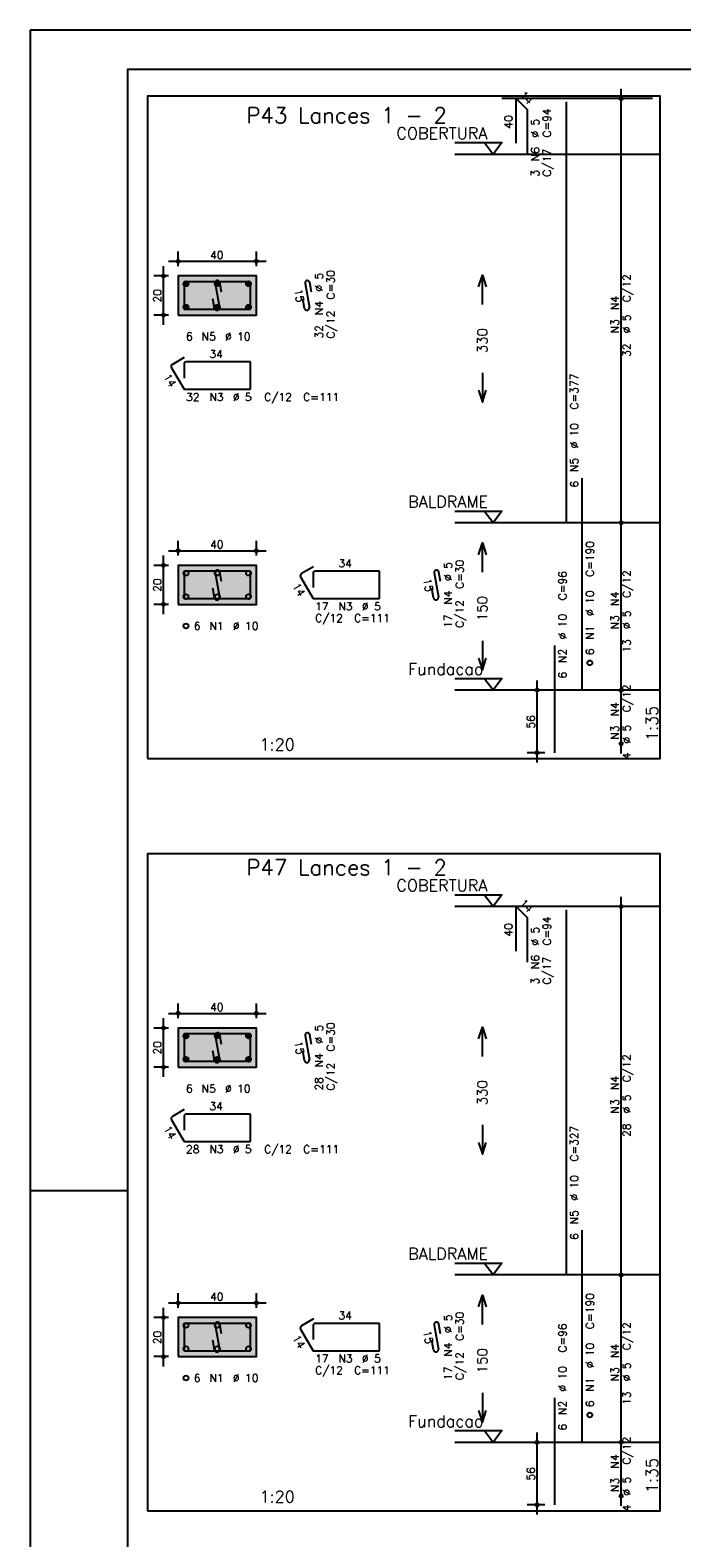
# Model space of a CAD drawing. Extents: x 0 to 84.1, y 0 to 59.4.
# Tile 2 of 7: x 0 to 16.7, y 20.8 to 59.4. Entities that reach past the tile are written whole.
import ezdxf

# ---------------------------------------------------------------- set-up
doc = ezdxf.new("R2010")
doc.units = 0
doc.header["$MEASUREMENT"] = 0
doc.linetypes.add('ESTILO_TQS_0002', pattern=[0.4, 0.1, -0.3])
for name, color, linetype in [('1', 1, 'CONTINUOUS'), ('2', 2, 'CONTINUOUS'), ('3', 3, 'CONTINUOUS'), ('4', 4, 'CONTINUOUS'), ('6', 6, 'CONTINUOUS'), ('7', 7, 'CONTINUOUS'), ('9', 9, 'CONTINUOUS')]:
    doc.layers.add(name, color=color, linetype=linetype)
doc.styles.get("Standard").update_dxf_attribs({"font": 'ROMANS.SHX'})

msp = doc.modelspace()

# ---------------------------------------------------------------- linework, layer by layer
at = {"layer": '1', "linetype": 'Continuous'}
for points in [[(3, 40.757), (16.115, 40.757), (16.115, 57.714143), (3, 57.714143), (3, 40.757)], [(15.915, 57.649857), (12.065, 57.649857)], [(15.915, 57.649857), (12.065, 57.649857)], [(10.865, 56.521286), (12.065, 56.521286), (11.84, 56.221286), (11.615, 56.521286)], [(16.115, 56.221286), (10.865, 56.221286)], [(10.865, 47.092714), (12.065, 47.092714), (11.84, 46.792714), (11.615, 47.092714)], [(16.115, 46.792714), (10.865, 46.792714)], [(10.865, 42.807), (12.065, 42.807), (11.84, 42.507), (11.615, 42.807)], [(16.115, 42.507), (10.865, 42.507)], [(3, 21.507), (16.115, 21.507), (16.115, 38.321286), (3, 38.321286), (3, 21.507)], [(10.865, 37.271286), (12.065, 37.271286), (11.84, 36.971286), (11.615, 37.271286)], [(16.115, 36.971286), (10.865, 36.971286)], [(10.865, 27.842714), (12.065, 27.842714), (11.84, 27.542714), (11.615, 27.842714)], [(16.115, 27.542714), (10.865, 27.542714)], [(10.865, 23.557), (12.065, 23.557), (11.84, 23.257), (11.615, 23.557)], [(16.115, 23.257), (10.865, 23.257)]]:
    msp.add_lwpolyline(points, dxfattribs=at)
at = {"layer": '1', "linetype": 'ESTILO_TQS_0002'}
for points in [[(3.785, 52.1095), (5.785, 52.1095), (5.785, 53.1095), (3.785, 53.1095), (3.785, 52.1095)], [(3.785, 44.702357), (5.785, 44.702357), (5.785, 45.702357), (3.785, 45.702357), (3.785, 44.702357)], [(3.785, 32.8595), (5.785, 32.8595), (5.785, 33.8595), (3.785, 33.8595), (3.785, 32.8595)], [(3.785, 25.452357), (5.785, 25.452357), (5.785, 26.452357), (3.785, 26.452357), (3.785, 25.452357)]]:
    msp.add_lwpolyline(points, dxfattribs=at)
at = {"layer": '2', "linetype": 'Continuous'}
for p, q in [((84.100006, 59.400002), (0, 59.400002)), ((0, 59.400002), (0, 0)), ((15.115, 46.542714), (15.115, 57.899857)), ((15.115, 57.649857), (15.115, 57.649857)), ((3.785, 53.3595), (3.785, 53.7345)), ((5.785, 53.3595), (5.785, 53.7345)), ((3.41, 51.8595), (3.41, 53.3595)), ((3.535, 53.4845), (6.035, 53.4845)), ((3.535, 53.1095), (3.16, 53.1095)), ((3.785, 53.1095), (3.785, 53.1095)), ((3.785, 53.1095), (3.785, 53.1095)), ((5.785, 53.1095), (5.785, 53.1095)), ((3.535, 52.1095), (3.16, 52.1095)), ((3.785, 52.1095), (3.785, 52.1095)), ((15.115, 42.257), (15.115, 47.042714)), ((15.115, 46.792714), (15.115, 46.792714)), ((15.115, 46.792714), (15.115, 46.792714)), ((3.785, 45.952357), (3.785, 46.327357)), ((5.785, 45.952357), (5.785, 46.327357)), ((3.41, 44.452357), (3.41, 45.952357)), ((3.535, 46.077357), (6.035, 46.077357)), ((3.535, 45.702357), (3.16, 45.702357)), ((3.785, 45.702357), (3.785, 45.702357)), ((3.785, 45.702357), (3.785, 45.702357)), ((5.785, 45.702357), (5.785, 45.702357)), ((3.535, 44.702357), (3.16, 44.702357)), ((3.785, 44.702357), (3.785, 44.702357)), ((13.165, 42.507), (12.715, 42.507)), ((12.965, 40.657), (12.965, 42.757)), ((13.415, 42.507), (13.415, 42.507)), ((15.115, 40.885571), (15.115, 42.757)), ((15.115, 42.507), (15.115, 42.507)), ((15.115, 42.507), (15.115, 42.507)), ((13.165, 40.907), (12.715, 40.907)), ((13.415, 40.907), (13.415, 40.907)), ((15.115, 41.135571), (15.115, 41.135571)), ((15.115, 27.292714), (15.115, 37.221286)), ((15.115, 36.971286), (15.115, 36.971286)), ((3.785, 34.1095), (3.785, 34.4845)), ((5.785, 34.1095), (5.785, 34.4845)), ((3.41, 32.6095), (3.41, 34.1095)), ((3.535, 34.2345), (6.035, 34.2345)), ((3.535, 33.8595), (3.16, 33.8595)), ((3.785, 33.8595), (3.785, 33.8595)), ((3.785, 33.8595), (3.785, 33.8595)), ((5.785, 33.8595), (5.785, 33.8595)), ((3.535, 32.8595), (3.16, 32.8595)), ((3.785, 32.8595), (3.785, 32.8595)), ((0, 29.700001), (0.5, 29.700001)), ((0.5, 29.700001), (1.5, 29.700001)), ((1.5, 29.700001), (2.5, 29.700001)), ((15.115, 23.007), (15.115, 27.792714)), ((15.115, 27.542714), (15.115, 27.542714)), ((15.115, 27.542714), (15.115, 27.542714)), ((3.785, 26.702357), (3.785, 27.077357)), ((5.785, 26.702357), (5.785, 27.077357)), ((3.41, 25.202357), (3.41, 26.702357)), ((3.535, 26.827357), (6.035, 26.827357)), ((3.535, 26.452357), (3.16, 26.452357)), ((3.785, 26.452357), (3.785, 26.452357)), ((3.785, 26.452357), (3.785, 26.452357)), ((5.785, 26.452357), (5.785, 26.452357)), ((3.535, 25.452357), (3.16, 25.452357)), ((3.785, 25.452357), (3.785, 25.452357)), ((13.165, 23.257), (12.715, 23.257)), ((12.965, 21.407), (12.965, 23.507)), ((13.415, 23.257), (13.415, 23.257)), ((15.115, 21.635571), (15.115, 23.507)), ((15.115, 23.257), (15.115, 23.257)), ((15.115, 23.257), (15.115, 23.257)), ((13.165, 21.657), (12.715, 21.657)), ((13.415, 21.657), (13.415, 21.657)), ((15.115, 21.885571), (15.115, 21.885571))]:
    msp.add_line(p, q, dxfattribs=at)
for points in [[(83.100006, 1), (2.5, 1), (2.5, 58.400002), (83.100006, 58.400002), (83.100006, 1)], [(3.785, 52.1095), (5.785, 52.1095), (5.785, 53.1095), (3.785, 53.1095), (3.785, 52.1095)], [(11.465, 52.832), (11.565, 53.132), (11.665, 52.832)], [(11.565, 52.382), (11.565, 53.132)], [(11.565, 50.632), (11.565, 49.882)], [(11.465, 50.182), (11.565, 49.882), (11.665, 50.182)], [(11.465, 45.974857), (11.565, 46.274857), (11.665, 45.974857)], [(11.565, 45.524857), (11.565, 46.274857)], [(3.785, 44.702357), (5.785, 44.702357), (5.785, 45.702357), (3.785, 45.702357), (3.785, 44.702357)], [(11.565, 43.774857), (11.565, 43.024857)], [(11.465, 43.324857), (11.565, 43.024857), (11.665, 43.324857)], [(3.785, 32.8595), (5.785, 32.8595), (5.785, 33.8595), (3.785, 33.8595), (3.785, 32.8595)], [(11.465, 33.582), (11.565, 33.882), (11.665, 33.582)], [(11.565, 33.132), (11.565, 33.882)], [(11.565, 31.382), (11.565, 30.632)], [(11.465, 30.932), (11.565, 30.632), (11.665, 30.932)], [(11.465, 26.724857), (11.565, 27.024857), (11.665, 26.724857)], [(11.565, 26.274857), (11.565, 27.024857)], [(3.785, 25.452357), (5.785, 25.452357), (5.785, 26.452357), (3.785, 26.452357), (3.785, 25.452357)], [(11.565, 24.524857), (11.565, 23.774857)], [(11.465, 24.074857), (11.565, 23.774857), (11.665, 24.074857)]]:
    msp.add_lwpolyline(points, dxfattribs=at)
for centre, radius in [((15.115, 57.649857), 0.041625), ((15.115, 57.649857), 0.02075), ((3.785, 53.4845), 0.04), ((3.785, 53.4845), 0.02), ((5.785, 53.4845), 0.04), ((5.785, 53.4845), 0.02), ((3.41, 53.1095), 0.04), ((3.41, 53.1095), 0.02), ((3.41, 52.1095), 0.04), ((3.41, 52.1095), 0.02), ((15.115, 46.792714), 0.041625), ((15.115, 46.792714), 0.041625), ((15.115, 46.792714), 0.02075), ((15.115, 46.792714), 0.02075), ((3.785, 46.077357), 0.04), ((3.785, 46.077357), 0.02), ((5.785, 46.077357), 0.04), ((5.785, 46.077357), 0.02), ((3.41, 45.702357), 0.04), ((3.41, 45.702357), 0.02), ((3.41, 44.702357), 0.04), ((3.41, 44.702357), 0.02), ((12.965, 42.507), 0.04), ((12.965, 42.507), 0.02), ((15.115, 42.507), 0.041625), ((15.115, 42.507), 0.041625), ((15.115, 42.507), 0.02075), ((15.115, 42.507), 0.02075), ((12.965, 40.907), 0.04), ((12.965, 40.907), 0.02), ((15.115, 41.135571), 0.041625), ((15.115, 41.135571), 0.02075), ((15.115, 36.971286), 0.041625), ((15.115, 36.971286), 0.02075), ((3.785, 34.2345), 0.04), ((3.785, 34.2345), 0.02), ((5.785, 34.2345), 0.04), ((5.785, 34.2345), 0.02), ((3.41, 33.8595), 0.04), ((3.41, 33.8595), 0.02), ((3.41, 32.8595), 0.04), ((3.41, 32.8595), 0.02), ((15.115, 27.542714), 0.041625), ((15.115, 27.542714), 0.041625), ((15.115, 27.542714), 0.02075), ((15.115, 27.542714), 0.02075), ((3.785, 26.827357), 0.04), ((3.785, 26.827357), 0.02), ((5.785, 26.827357), 0.04), ((5.785, 26.827357), 0.02), ((3.41, 26.452357), 0.04), ((3.41, 26.452357), 0.02), ((3.41, 25.452357), 0.04), ((3.41, 25.452357), 0.02), ((12.965, 23.257), 0.04), ((12.965, 23.257), 0.02), ((15.115, 23.257), 0.041625), ((15.115, 23.257), 0.041625), ((15.115, 23.257), 0.02075), ((15.115, 23.257), 0.02075), ((12.965, 21.657), 0.04), ((12.965, 21.657), 0.02), ((15.115, 21.885571), 0.041625), ((15.115, 21.885571), 0.02075)]:
    msp.add_circle(centre, radius, dxfattribs=at)
at = {"layer": '3', "linetype": 'Continuous'}
for p, q in [((3.923156, 52.900689), (3.99381, 52.971343)), ((3.923165, 52.918375), (3.976181, 52.971392)), ((3.926831, 52.886687), (4.007838, 52.967693)), ((3.932882, 52.875059), (4.019471, 52.961649)), ((3.940828, 52.865328), (4.029208, 52.953708)), ((3.950562, 52.857384), (4.037159, 52.943982)), ((3.962198, 52.851343), (4.043158, 52.932303)), ((3.976173, 52.84764), (4.046893, 52.91836)), ((3.993878, 52.847667), (4.046897, 52.900687)), ((4.723156, 52.900689), (4.79381, 52.971343)), ((4.723165, 52.918375), (4.776181, 52.971392)), ((4.726831, 52.886687), (4.807838, 52.967693)), ((4.732882, 52.875059), (4.819471, 52.961649)), ((4.740828, 52.865328), (4.829208, 52.953708)), ((4.750562, 52.857384), (4.837159, 52.943982)), ((4.762198, 52.851343), (4.843158, 52.932303)), ((4.776173, 52.84764), (4.846893, 52.91836)), ((4.793878, 52.847667), (4.846897, 52.900687)), ((5.523156, 52.900689), (5.59381, 52.971343)), ((5.523165, 52.918375), (5.576181, 52.971392)), ((5.526831, 52.886687), (5.607838, 52.967693)), ((5.532882, 52.875059), (5.619471, 52.961649)), ((5.540828, 52.865328), (5.629208, 52.953708)), ((5.550562, 52.857384), (5.637159, 52.943982)), ((5.562198, 52.851343), (5.643158, 52.932303)), ((5.576173, 52.84764), (5.646893, 52.91836)), ((5.593878, 52.847667), (5.646897, 52.900687)), ((3.923156, 52.300689), (3.99381, 52.371343)), ((3.923165, 52.318375), (3.976181, 52.371392)), ((3.926831, 52.286687), (4.007838, 52.367693)), ((3.932882, 52.275059), (4.019471, 52.361649)), ((3.940828, 52.265328), (4.029208, 52.353708)), ((3.950562, 52.257384), (4.037159, 52.343982)), ((3.962198, 52.251343), (4.043158, 52.332303)), ((3.976173, 52.24764), (4.046893, 52.31836)), ((3.993878, 52.247667), (4.046897, 52.300687)), ((4.723156, 52.300689), (4.79381, 52.371343)), ((4.723165, 52.318375), (4.776181, 52.371392)), ((4.726831, 52.286687), (4.807838, 52.367693)), ((4.732882, 52.275059), (4.819471, 52.361649)), ((4.740828, 52.265328), (4.829208, 52.353708)), ((4.750562, 52.257384), (4.837159, 52.343982)), ((4.762198, 52.251343), (4.843158, 52.332303)), ((4.776173, 52.24764), (4.846893, 52.31836)), ((4.793878, 52.247667), (4.846897, 52.300687)), ((5.523156, 52.300689), (5.59381, 52.371343)), ((5.523165, 52.318375), (5.576181, 52.371392)), ((5.526831, 52.286687), (5.607838, 52.367693)), ((5.532882, 52.275059), (5.619471, 52.361649)), ((5.540828, 52.265328), (5.629208, 52.353708)), ((5.550562, 52.257384), (5.637159, 52.343982)), ((5.562198, 52.251343), (5.643158, 52.332303)), ((5.576173, 52.24764), (5.646893, 52.31836)), ((5.593878, 52.247667), (5.646897, 52.300687)), ((3.923156, 33.650689), (3.99381, 33.721343)), ((3.923165, 33.668375), (3.976181, 33.721392)), ((3.926831, 33.636687), (4.007838, 33.717693)), ((3.932882, 33.625059), (4.019471, 33.711649)), ((3.940828, 33.615328), (4.029208, 33.703708)), ((3.950562, 33.607384), (4.037159, 33.693982)), ((3.962198, 33.601343), (4.043158, 33.682303)), ((3.976173, 33.59764), (4.046893, 33.66836)), ((3.993878, 33.597667), (4.046897, 33.650687)), ((4.723156, 33.650689), (4.79381, 33.721343)), ((4.723165, 33.668375), (4.776181, 33.721392)), ((4.726831, 33.636687), (4.807838, 33.717693)), ((4.732882, 33.625059), (4.819471, 33.711649)), ((4.740828, 33.615328), (4.829208, 33.703708)), ((4.750562, 33.607384), (4.837159, 33.693982)), ((4.762198, 33.601343), (4.843158, 33.682303)), ((4.776173, 33.59764), (4.846893, 33.66836)), ((4.793878, 33.597667), (4.846897, 33.650687)), ((5.523156, 33.650689), (5.59381, 33.721343)), ((5.523165, 33.668375), (5.576181, 33.721392)), ((5.526831, 33.636687), (5.607838, 33.717693)), ((5.532882, 33.625059), (5.619471, 33.711649)), ((5.540828, 33.615328), (5.629208, 33.703708)), ((5.550562, 33.607384), (5.637159, 33.693982)), ((5.562198, 33.601343), (5.643158, 33.682303)), ((5.576173, 33.59764), (5.646893, 33.66836)), ((5.593878, 33.597667), (5.646897, 33.650687)), ((3.923156, 33.050689), (3.99381, 33.121343)), ((3.923165, 33.068375), (3.976181, 33.121392)), ((3.926831, 33.036687), (4.007838, 33.117693)), ((3.932882, 33.025059), (4.019471, 33.111649)), ((3.940828, 33.015328), (4.029208, 33.103708)), ((3.950562, 33.007384), (4.037159, 33.093982)), ((3.962198, 33.001343), (4.043158, 33.082303)), ((3.976173, 32.99764), (4.046893, 33.06836)), ((3.993878, 32.997667), (4.046897, 33.050687)), ((4.723156, 33.050689), (4.79381, 33.121343)), ((4.723165, 33.068375), (4.776181, 33.121392)), ((4.726831, 33.036687), (4.807838, 33.117693)), ((4.732882, 33.025059), (4.819471, 33.111649)), ((4.740828, 33.015328), (4.829208, 33.103708)), ((4.750562, 33.007384), (4.837159, 33.093982)), ((4.762198, 33.001343), (4.843158, 33.082303)), ((4.776173, 32.99764), (4.846893, 33.06836)), ((4.793878, 32.997667), (4.846897, 33.050687)), ((5.523156, 33.050689), (5.59381, 33.121343)), ((5.523165, 33.068375), (5.576181, 33.121392)), ((5.526831, 33.036687), (5.607838, 33.117693)), ((5.532882, 33.025059), (5.619471, 33.111649)), ((5.540828, 33.015328), (5.629208, 33.103708)), ((5.550562, 33.007384), (5.637159, 33.093982)), ((5.562198, 33.001343), (5.643158, 33.082303)), ((5.576173, 32.99764), (5.646893, 33.06836)), ((5.593878, 32.997667), (5.646897, 33.050687))]:
    msp.add_line(p, q, dxfattribs=at)
for centre in [(3.985, 52.9095), (4.785, 52.9095), (5.585, 52.9095), (3.985, 52.3095), (4.785, 52.3095), (5.585, 52.3095), (3.985, 45.502357), (4.785, 45.502357), (5.585, 45.502357), (3.985, 44.902357), (4.785, 44.902357), (5.585, 44.902357), (3.985, 44.152357), (14.315, 43.207), (3.985, 33.6595), (4.785, 33.6595), (5.585, 33.6595), (3.985, 33.0595), (4.785, 33.0595), (5.585, 33.0595), (3.985, 26.252357), (4.785, 26.252357), (5.585, 26.252357), (3.985, 25.652357), (4.785, 25.652357), (5.585, 25.652357), (3.985, 24.902357), (14.315, 23.957)]:
    msp.add_circle(centre, 0.0625, dxfattribs=at)
at = {"layer": '4', "linetype": 'Continuous'}
for p, q in [((3.935, 52.897), (3.935, 52.2595)), ((3.935, 52.897), (3.935, 52.547)), ((4.3475, 52.9595), (3.9975, 52.9595)), ((5.635, 52.9595), (3.9975, 52.9595)), ((4.730065, 52.917134), (4.839935, 52.301866)), ((4.897067, 52.693001), (4.853119, 52.939107)), ((5.635, 52.2595), (5.635, 52.9595)), ((4.716881, 52.279893), (4.672933, 52.525999)), ((3.935, 52.2595), (5.635, 52.2595)), ((4.3475, 45.552357), (3.9975, 45.552357)), ((5.635, 45.552357), (3.9975, 45.552357)), ((5.635, 44.852357), (5.635, 45.552357)), ((3.935, 45.489857), (3.935, 44.852357)), ((3.935, 45.489857), (3.935, 45.139857)), ((4.730065, 45.509991), (4.839935, 44.894724)), ((4.897067, 45.285858), (4.853119, 45.531965)), ((3.935, 44.852357), (5.635, 44.852357)), ((4.716881, 44.87275), (4.672933, 45.118857)), ((3.935, 33.647), (3.935, 33.0095)), ((3.935, 33.647), (3.935, 33.297)), ((4.3475, 33.7095), (3.9975, 33.7095)), ((5.635, 33.7095), (3.9975, 33.7095)), ((4.730065, 33.667134), (4.839935, 33.051866)), ((4.897067, 33.443001), (4.853119, 33.689107)), ((5.635, 33.0095), (5.635, 33.7095)), ((4.716881, 33.029893), (4.672933, 33.275999)), ((3.935, 33.0095), (5.635, 33.0095)), ((3.935, 26.239857), (3.935, 25.602357)), ((3.935, 26.239857), (3.935, 25.889857)), ((4.3475, 26.302357), (3.9975, 26.302357)), ((5.635, 26.302357), (3.9975, 26.302357)), ((4.730065, 26.259991), (4.839935, 25.644724)), ((4.897067, 26.035858), (4.853119, 26.281965)), ((5.635, 25.602357), (5.635, 26.302357)), ((4.716881, 25.62275), (4.672933, 25.868857)), ((3.935, 25.602357), (5.635, 25.602357))]:
    msp.add_line(p, q, dxfattribs=at)
for centre, start, end in [((3.9975, 52.897), 90, 180), ((3.9975, 52.897), 90, 180), ((4.791592, 52.928121), 10.124672, 190.124672), ((4.778408, 52.290879), 190.124672, 10.124672), ((3.9975, 45.489857), 90, 180), ((3.9975, 45.489857), 90, 180), ((4.791592, 45.520978), 10.124672, 190.124672), ((4.778408, 44.883737), 190.124672, 10.124672), ((3.9975, 33.647), 90, 180), ((3.9975, 33.647), 90, 180), ((4.791592, 33.678121), 10.124672, 190.124672), ((4.778408, 33.040879), 190.124672, 10.124672), ((3.9975, 26.239857), 90, 180), ((3.9975, 26.239857), 90, 180), ((4.791592, 26.270978), 10.124672, 190.124672), ((4.778408, 25.633737), 190.124672, 10.124672)]:
    msp.add_arc(centre, 0.0625, start, end, dxfattribs=at)
at = {"layer": '6', "linetype": 'Continuous'}
for p, q in [((12.43216, 56.507), (12.43216, 57.649857)), ((12.43216, 57.649857), (12.715003, 57.367014)), ((13.715, 46.792714), (13.715, 57.564143)), ((12.715003, 57.367014), (12.715003, 56.224157)), ((7.030065, 52.917134), (7.139935, 52.301866)), ((7.197067, 52.693001), (7.153119, 52.939107)), ((7.016881, 52.279893), (6.972933, 52.525999)), ((3.942235, 51.021968), (3.639127, 50.846968)), ((3.61625, 50.761591), (3.935, 50.2095)), ((3.935, 50.847), (3.935, 50.497)), ((5.635, 50.9095), (3.9975, 50.9095)), ((5.635, 50.2095), (5.635, 50.9095)), ((3.935, 50.2095), (5.635, 50.2095)), ((14.115, 42.507), (14.115, 47.935571)), ((7.242235, 45.664825), (6.939127, 45.489825)), ((8.935, 45.552357), (7.2975, 45.552357)), ((8.935, 44.852357), (8.935, 45.552357)), ((6.91625, 45.404448), (7.235, 44.852357)), ((7.235, 45.489857), (7.235, 45.139857)), ((10.330065, 45.509991), (10.439935, 44.894724)), ((10.497067, 45.285858), (10.453119, 45.531965)), ((7.235, 44.852357), (8.935, 44.852357)), ((10.316881, 44.87275), (10.272933, 45.118857)), ((13.415, 40.907), (13.415, 43.649857)), ((12.43216, 35.828429), (12.43216, 36.971286)), ((12.43216, 36.971286), (12.715003, 36.688443)), ((12.715003, 36.688443), (12.715003, 35.545586)), ((13.715, 27.542714), (13.715, 36.885571)), ((7.030065, 33.667134), (7.139935, 33.051866)), ((7.197067, 33.443001), (7.153119, 33.689107)), ((7.016881, 33.029893), (6.972933, 33.275999)), ((3.942235, 31.771968), (3.639127, 31.596968)), ((5.635, 31.6595), (3.9975, 31.6595)), ((5.635, 30.9595), (5.635, 31.6595)), ((3.61625, 31.511591), (3.935, 30.9595)), ((3.935, 31.597), (3.935, 31.247)), ((3.935, 30.9595), (5.635, 30.9595)), ((14.115, 23.257), (14.115, 28.685571)), ((7.242235, 26.414825), (6.939127, 26.239825)), ((7.235, 26.239857), (7.235, 25.889857)), ((8.935, 26.302357), (7.2975, 26.302357)), ((8.935, 25.602357), (8.935, 26.302357)), ((10.330065, 26.259991), (10.439935, 25.644724)), ((10.497067, 26.035858), (10.453119, 26.281965)), ((6.91625, 26.154448), (7.235, 25.602357)), ((10.316881, 25.62275), (10.272933, 25.868857)), ((7.235, 25.602357), (8.935, 25.602357)), ((13.415, 21.657), (13.415, 24.399857))]:
    msp.add_line(p, q, dxfattribs=at)
for centre, start, end in [((7.091592, 52.928121), 10.124672, 190.124672), ((7.078408, 52.290879), 190.124672, 10.124672), ((3.670377, 50.792841), 120, 210), ((3.9975, 50.847), 90, 180), ((7.2975, 45.489857), 90, 180), ((10.391592, 45.520978), 10.124672, 190.124672), ((6.970377, 45.435698), 120, 210), ((10.378408, 44.883737), 190.124672, 10.124672), ((7.091592, 33.678121), 10.124672, 190.124672), ((7.078408, 33.040879), 190.124672, 10.124672), ((3.9975, 31.597), 90, 180), ((3.670377, 31.542841), 120, 210), ((6.970377, 26.185698), 120, 210), ((7.2975, 26.239857), 90, 180), ((10.391592, 26.270978), 10.124672, 190.124672), ((10.378408, 25.633737), 190.124672, 10.124672)]:
    msp.add_arc(centre, 0.0625, start, end, dxfattribs=at)
at = {"layer": '9', "linetype": 'Continuous'}
for points in [[(3.785, 52.1095), (5.785, 52.1095), (5.785, 53.1095)], [(3.785, 52.1095), (5.785, 53.1095), (3.785, 53.1095)], [(3.785, 52.1095), (3.785, 53.1095), (3.785, 52.1095)], [(3.785, 44.702357), (5.785, 44.702357), (5.785, 45.702357)], [(3.785, 44.702357), (5.785, 45.702357), (3.785, 45.702357)], [(3.785, 44.702357), (3.785, 45.702357), (3.785, 44.702357)], [(3.785, 32.8595), (5.785, 32.8595), (5.785, 33.8595)], [(3.785, 32.8595), (5.785, 33.8595), (3.785, 33.8595)], [(3.785, 32.8595), (3.785, 33.8595), (3.785, 32.8595)], [(3.785, 25.452357), (5.785, 25.452357), (5.785, 26.452357)], [(3.785, 25.452357), (5.785, 26.452357), (3.785, 26.452357)], [(3.785, 25.452357), (3.785, 26.452357), (3.785, 25.452357)]]:
    msp.add_solid(points, dxfattribs=at)

# ---------------------------------------------------------------- texts
at = {"layer": '1', "linetype": 'Continuous'}
for s, p in [('COBERTURA', (9.365, 56.611286)), ('BALDRAME', (9.665, 47.182714)), ('Fundacao', (9.665, 42.897)), ('COBERTURA', (9.365, 37.361286)), ('BALDRAME', (9.665, 27.932714)), ('Fundacao', (9.665, 23.647))]:
    msp.add_text(s, height=0.3, dxfattribs=at).set_placement(p)
at = {"layer": '2', "linetype": 'Continuous'}
for s, height, rotation, p in [('14', 0.2, 315, (12.502871, 57.720568)), ('40', 0.2, 90, (12.33216, 56.878429)), ('C=94', 0.2, 90, (13.315, 56.649857)), ('%%c 5', 0.2, 90, (13.015, 56.649857)), ('N6', 0.2, 90, (13.015, 56.049857)), ('C/17', 0.2, 90, (13.315, 55.649857)), ('3', 0.2, 90, (13.015, 55.649857)), ('%%c 5', 0.2, 90, (7.485, 52.7095)), ('C=30', 0.2, 90, (7.785, 52.5095)), ('C/12', 0.2, 90, (15.355, 52.441286)), ('20', 0.2, 90, (3.35, 52.4295)), ('15', 0.2, 280.124672, (6.754514, 52.753648)), ('N4', 0.2, 90, (15.055, 52.241286)), ('N4', 0.2, 90, (7.485, 52.1095)), ('32', 0.2, 90, (7.485, 51.5095)), ('C/12', 0.2, 90, (7.785, 51.5095)), ('N3', 0.2, 90, (15.055, 51.641286)), ('%%c 5', 0.2, 90, (15.355, 51.641286)), ('330', 0.25, 90, (11.69, 51.132)), ('32', 0.2, 90, (15.355, 51.041286)), ('14', 0.2, 300, (3.400192, 50.535814)), ('C=377', 0.2, 90, (14.015, 49.692714)), ('%%c 10', 0.2, 90, (14.015, 48.692714)), ('N5', 0.2, 90, (14.015, 48.092714)), ('6', 0.2, 90, (14.015, 47.692714)), ('C=190', 0.2, 90, (14.415, 45.407)), ('%%c 5', 0.2, 90, (10.785, 45.302357)), ('C=30', 0.2, 90, (11.085, 45.102357)), ('20', 0.2, 90, (3.35, 45.022357)), ('14', 0.2, 300, (6.700192, 45.178671)), ('15', 0.2, 280.124672, (10.054514, 45.346505)), ('C=96', 0.2, 90, (13.715, 44.807)), ('C/12', 0.2, 90, (15.355, 44.869857)), ('N4', 0.2, 90, (10.785, 44.702357)), ('150', 0.25, 90, (11.69, 44.274857)), ('%%c 10', 0.2, 90, (14.415, 44.407)), ('N4', 0.2, 90, (15.055, 44.669857)), ('17', 0.2, 90, (10.785, 44.102357)), ('C/12', 0.2, 90, (11.085, 44.102357)), ('N3', 0.2, 90, (15.055, 44.069857)), ('%%c 5', 0.2, 90, (15.355, 44.069857)), ('%%c 10', 0.2, 90, (13.715, 43.807)), ('N1', 0.2, 90, (14.415, 43.807)), ('13', 0.2, 90, (15.355, 43.469857)), ('N2', 0.2, 90, (13.715, 43.207)), ('6', 0.2, 90, (14.415, 43.407)), ('6', 0.2, 90, (13.715, 42.807)), ('C/12', 0.2, 90, (15.355, 41.941286)), ('N4', 0.2, 90, (15.055, 41.841286)), ('56', 0.2, 90, (12.905, 41.527)), ('1:35', 0.3, 90, (16.055, 41.207)), ('N3', 0.2, 90, (15.055, 41.241286)), ('%%c 5', 0.2, 90, (15.355, 41.141286)), ('4', 0.2, 90, (15.355, 40.741286)), ('14', 0.2, 315, (12.502871, 37.041996)), ('40', 0.2, 90, (12.33216, 36.199857)), ('%%c 5', 0.2, 90, (13.015, 35.971286)), ('C=94', 0.2, 90, (13.315, 35.971286)), ('N6', 0.2, 90, (13.015, 35.371286)), ('C/17', 0.2, 90, (13.315, 34.971286)), ('3', 0.2, 90, (13.015, 34.971286)), ('%%c 5', 0.2, 90, (7.485, 33.4595)), ('C=30', 0.2, 90, (7.785, 33.2595)), ('20', 0.2, 90, (3.35, 33.1795)), ('15', 0.2, 280.124672, (6.754514, 33.503648)), ('N4', 0.2, 90, (7.485, 32.8595)), ('C/12', 0.2, 90, (7.785, 32.2595)), ('C/12', 0.2, 90, (15.355, 32.477)), ('28', 0.2, 90, (7.485, 32.2595)), ('330', 0.25, 90, (11.69, 31.882)), ('N4', 0.2, 90, (15.055, 32.277)), ('%%c 5', 0.2, 90, (15.355, 31.677)), ('N3', 0.2, 90, (15.055, 31.677)), ('14', 0.2, 300, (3.400192, 31.285814)), ('28', 0.2, 90, (15.355, 31.077)), ('C=327', 0.2, 90, (14.015, 30.442714)), ('%%c 10', 0.2, 90, (14.015, 29.442714)), ('N5', 0.2, 90, (14.015, 28.842714)), ('6', 0.2, 90, (14.015, 28.442714)), ('C=190', 0.2, 90, (14.415, 26.157)), ('%%c 5', 0.2, 90, (10.785, 26.052357)), ('C=30', 0.2, 90, (11.085, 25.852357)), ('20', 0.2, 90, (3.35, 25.772357)), ('14', 0.2, 300, (6.700192, 25.928671)), ('15', 0.2, 280.124672, (10.054514, 26.096505)), ('C=96', 0.2, 90, (13.715, 25.557)), ('C/12', 0.2, 90, (15.355, 25.619857)), ('N4', 0.2, 90, (10.785, 25.452357)), ('150', 0.25, 90, (11.69, 25.024857)), ('%%c 10', 0.2, 90, (14.415, 25.157)), ('N4', 0.2, 90, (15.055, 25.419857)), ('17', 0.2, 90, (10.785, 24.852357)), ('C/12', 0.2, 90, (11.085, 24.852357)), ('%%c 10', 0.2, 90, (13.715, 24.557)), ('N3', 0.2, 90, (15.055, 24.819857)), ('%%c 5', 0.2, 90, (15.355, 24.819857)), ('N1', 0.2, 90, (14.415, 24.557)), ('13', 0.2, 90, (15.355, 24.219857)), ('N2', 0.2, 90, (13.715, 23.957)), ('6', 0.2, 90, (14.415, 24.157)), ('6', 0.2, 90, (13.715, 23.557)), ('C/12', 0.2, 90, (15.355, 22.691286)), ('N4', 0.2, 90, (15.055, 22.591286)), ('56', 0.2, 90, (12.905, 22.277)), ('1:35', 0.3, 90, (16.055, 21.957)), ('N3', 0.2, 90, (15.055, 21.991286)), ('%%c 5', 0.2, 90, (15.355, 21.891286)), ('4', 0.2, 90, (15.355, 21.491286))]:
    msp.add_text(s, height=height, rotation=rotation, dxfattribs=at).set_placement(p)
for s, height, p in [('2', 0.01, (15.905, 56.221286)), ('40', 0.2, (4.605, 53.5445)), ('6', 0.2, (3.985, 51.4595)), ('N5', 0.2, (4.385, 51.4595)), ('%%c 10', 0.2, (4.985, 51.4595)), ('34', 0.2, (4.585, 51.0095)), ('32', 0.2, (3.985, 49.9095)), ('N3', 0.2, (4.585, 49.9095)), ('%%c 5', 0.2, (5.185, 49.9095)), ('C/12', 0.2, (5.985, 49.9095)), ('C=111', 0.2, (6.985, 49.9095)), ('1', 0.01, (15.905, 46.792714)), ('40', 0.2, (4.605, 46.137357)), ('34', 0.2, (7.885, 45.652357)), ('%%c 5', 0.2, (8.485, 44.552357)), ('C/12', 0.2, (7.285, 44.252357)), ('17', 0.2, (7.285, 44.552357)), ('N3', 0.2, (7.885, 44.552357)), ('C=111', 0.2, (8.285, 44.252357)), ('6', 0.2, (4.185, 44.052357)), ('N1', 0.2, (4.585, 44.052357)), ('%%c 10', 0.2, (5.185, 44.052357)), ('0', 0.01, (15.905, 42.507)), ('1:20', 0.3, (5.8675, 40.967)), ('2', 0.01, (15.905, 36.971286)), ('40', 0.2, (4.605, 34.2945)), ('%%c 10', 0.2, (4.985, 32.2095)), ('6', 0.2, (3.985, 32.2095)), ('N5', 0.2, (4.385, 32.2095)), ('34', 0.2, (4.585, 31.7595)), ('C/12', 0.2, (5.985, 30.6595)), ('28', 0.2, (3.985, 30.6595)), ('N3', 0.2, (4.585, 30.6595)), ('%%c 5', 0.2, (5.185, 30.6595)), ('C=111', 0.2, (6.985, 30.6595)), ('1', 0.01, (15.905, 27.542714)), ('40', 0.2, (4.605, 26.887357)), ('34', 0.2, (7.885, 26.402357)), ('17', 0.2, (7.285, 25.302357)), ('N3', 0.2, (7.885, 25.302357)), ('%%c 5', 0.2, (8.485, 25.302357)), ('C/12', 0.2, (7.285, 25.002357)), ('C=111', 0.2, (8.285, 25.002357)), ('6', 0.2, (4.185, 24.802357)), ('N1', 0.2, (4.585, 24.802357)), ('%%c 10', 0.2, (5.185, 24.802357)), ('0', 0.01, (15.905, 23.257)), ('1:20', 0.3, (5.8675, 21.717))]:
    msp.add_text(s, height=height, dxfattribs=at).set_placement(p)
at = {"layer": '7', "linetype": 'Continuous'}
for s, p in [('P43 Lances 1 - 2', (5.5325, 57.021286)), ('P47 Lances 1 - 2', (5.5325, 37.771286))]:
    msp.add_text(s, height=0.4, dxfattribs=at).set_placement(p)

doc.saveas('drawing.dxf')
